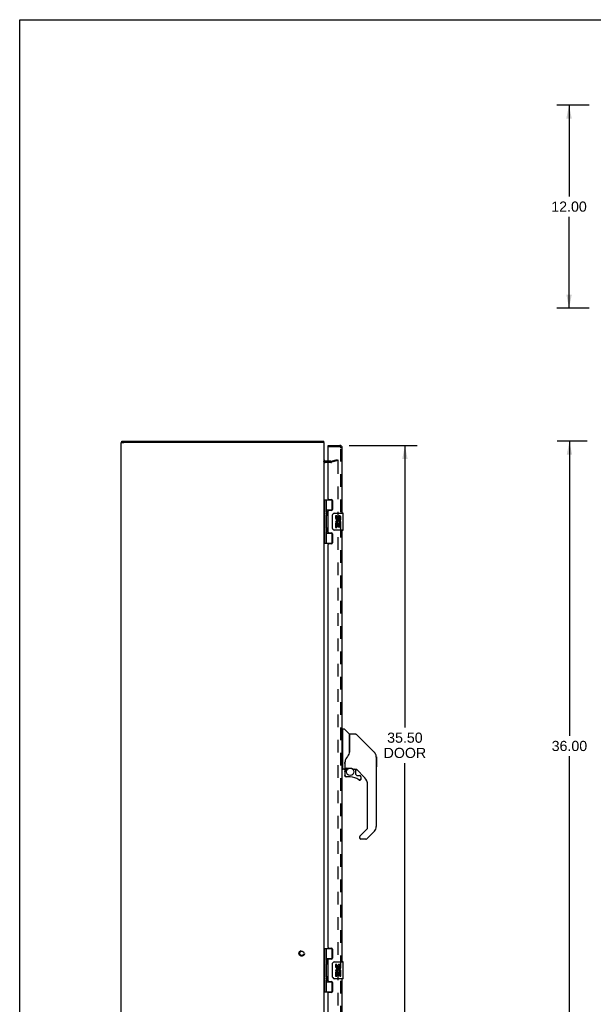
# Model space of a CAD drawing. Header units: inches. Extents: x 0 to 136, y 0 to 88.
# Tile 4 of 14: x 0 to 34, y 30 to 88. Entities that reach past the tile are written whole.
import ezdxf

# ---------------------------------------------------------------- set-up
doc = ezdxf.new("R2010")
doc.units = ezdxf.units.IN
doc.header["$LTSCALE"] = 7.48
doc.header["$MEASUREMENT"] = 0
doc.linetypes.add('HIDDEN', pattern=[0.2, 0.1, -0.1])
doc.layers.get('0').update_dxf_attribs({"linetype": 'CONTINUOUS'})
for name, color, linetype in [('DEFAULT_2', 8, 'HIDDEN'), ('DIMENSIONS', 7, 'CONTINUOUS'), ('DOOR_ASSEMBLY', 7, 'CONTINUOUS')]:
    doc.layers.add(name, color=color, linetype=linetype)
doc.styles.get("Standard").update_dxf_attribs({"font": 'arial.ttf'})
doc.dimstyles.new('DIMSTYLE_1', dxfattribs={"dimtxt": 0.6, "dimasz": 0.8, "dimexe": 0.09, "dimexo": 0.07, "dimgap": 0.0375, "dimtad": 0, "dimtih": 1, "dimtoh": 1, "dimzin": 4, "dimdsep": 46, "dimtxsty": 'Standard', "dimblk": '_FILLED', "dimblk1": '_FILLED', "dimblk2": '_FILLED', "dimcen": 0.09, "dimadec": 3, "dimazin": 1, "dimtfac": 1, "dimtdec": 3, "dimtofl": 0, "dimtmove": 0, "dimatfit": 3, "dimldrblk": '_FILLED', "dimfxl": 0, "dimtolj": 1, "dimtzin": 4, "dimarcsym": 0})

# ---------------------------------------------------------------- blocks, each defined once
blk = doc.blocks.new('_FILLED')
at = {"color": 0, "linetype": 'ByBlock'}
blk.add_solid([(0, 0), (-1, 0.2), (-1, -0.2)], dxfattribs=at)
blk = doc.blocks.new('*D4')
at = {"layer": 'DIMENSIONS', "color": 2, "linetype": 'Continuous'}
for p, q in [((33.675, 82.959), (31.761, 82.959)), ((32.481, 82.959), (32.481, 77.559)), ((32.481, 70.959), (32.481, 76.359)), ((33.675, 70.959), (31.761, 70.959))]:
    blk.add_line(p, q, dxfattribs=at)
at = {"layer": 'DIMENSIONS', "color": 2, "linetype": 'Continuous', "xscale": 0.8, "yscale": 0.8, "zscale": 0.8}
for p, rotation in [((32.481, 82.959), 90), ((32.481, 70.959), 270)]:
    blk.add_blockref('_FILLED', p, dxfattribs=dict(at, rotation=rotation))
at = {"layer": 'DIMENSIONS', "color": 2, "linetype": 'Continuous', "insert": (32.481, 77.259), "char_height": 0.6, "width": 2.09665, "attachment_point": 2, "line_spacing_factor": 0.9}
blk.add_mtext('12.00', dxfattribs=at)
blk = doc.blocks.new('*D5')
at = {"layer": 'DIMENSIONS', "color": 2, "linetype": 'Continuous'}
for p, q in [((19.484, 62.849), (23.497, 62.849)), ((22.777, 62.849), (22.777, 46.188)), ((22.777, 27.349), (22.777, 44.088)), ((19.484, 27.349), (23.497, 27.349))]:
    blk.add_line(p, q, dxfattribs=at)
at = {"layer": 'DIMENSIONS', "color": 2, "linetype": 'Continuous', "xscale": 0.8, "yscale": 0.8, "zscale": 0.8}
for p, rotation in [((22.777, 62.849), 90), ((22.777, 27.349), 270)]:
    blk.add_blockref('_FILLED', p, dxfattribs=dict(at, rotation=rotation))
at = {"layer": 'DIMENSIONS', "color": 2, "linetype": 'Continuous', "insert": (22.777, 45.888), "char_height": 0.6, "width": 2.51152, "attachment_point": 2, "line_spacing_factor": 0.9}
blk.add_mtext('35.50\\PDOOR', dxfattribs=at)
blk = doc.blocks.new('*D9')
at = {"layer": 'DIMENSIONS', "color": 2, "linetype": 'Continuous'}
for p, q in [((33.545, 63.099), (31.784, 63.099)), ((32.504, 63.099), (32.504, 45.699)), ((32.504, 27.099), (32.504, 44.499)), ((33.545, 27.099), (31.784, 27.099))]:
    blk.add_line(p, q, dxfattribs=at)
at = {"layer": 'DIMENSIONS', "color": 2, "linetype": 'Continuous', "xscale": 0.8, "yscale": 0.8, "zscale": 0.8}
for p, rotation in [((32.504, 63.099), 90), ((32.504, 27.099), 270)]:
    blk.add_blockref('_FILLED', p, dxfattribs=dict(at, rotation=rotation))
at = {"layer": 'DIMENSIONS', "color": 2, "linetype": 'Continuous', "insert": (32.504, 45.399), "char_height": 0.6, "width": 2.09665, "attachment_point": 2, "line_spacing_factor": 0.9}
blk.add_mtext('36.00', dxfattribs=at)

msp = doc.modelspace()

# ---------------------------------------------------------------- linework, layer by layer
at = {"color": 7, "linetype": 'Continuous'}
for p, q in [((0, 0), (0, 88)), ((0, 88), (136, 88)), ((6.002, 63.024), (6.157, 63.024)), ((6.032, 63.024), (6.032, 63.099)), ((18.002, 63.024), (17.857, 63.024)), ((17.982, 63.024), (17.982, 63.099))]:
    msp.add_line(p, q, dxfattribs=at)
at = {"color": 3, "linetype": 'Continuous'}
for p, q in [((6.002, 27.174), (6.002, 63.024)), ((6.032, 63.099), (17.982, 63.099)), ((17.847, 63.024), (6.157, 63.024)), ((18.002, 27.174), (18.002, 63.024)), ((18.244, 61.924), (18.072, 61.924))]:
    msp.add_line(p, q, dxfattribs=at)
msp.add_arc((18.072, 61.994), 0.07, 180, 270, dxfattribs=at)
at = {"layer": 'DEFAULT_2', "color": 8, "linetype": 'HIDDEN'}
for p, q in [((18.4, 61.849), (18.072, 61.849)), ((18.4, 61.924), (18.244, 61.924)), ((18.41, 61.925), (18.795, 62.028)), ((18.814, 61.956), (18.43, 61.853)), ((18.795, 62.028), (18.814, 61.956)), ((18.814, 61.923), (18.814, 28.274))]:
    msp.add_line(p, q, dxfattribs=at)
for points in [[(18.795, 61.943), (18.794, 61.943), (18.792, 61.943), (18.79, 61.943)], [(18.8, 61.943), (18.798, 61.943), (18.796, 61.943), (18.795, 61.943)], [(18.8, 61.943), (18.802, 61.942), (18.803, 61.941), (18.805, 61.94), (18.807, 61.939), (18.808, 61.938), (18.809, 61.936), (18.811, 61.935), (18.812, 61.933), (18.813, 61.931), (18.813, 61.929), (18.814, 61.927), (18.814, 61.925), (18.814, 61.923)]]:
    msp.add_lwpolyline(points, dxfattribs=at)
for radius in [0.164, 0.124]:
    msp.add_circle((16.677, 32.849), radius, dxfattribs=at)
for centre, radius, start, end in [((18.072, 61.994), 0.145, 222.98581, 270), ((18.4, 61.964), 0.04, 270, 285), ((18.4, 61.964), 0.115, 270, 285)]:
    msp.add_arc(centre, radius, start, end, dxfattribs=at)
at = {"layer": 'DOOR_ASSEMBLY', "color": 7, "linetype": 'Continuous'}
for p, q in [((18.244, 62.774), (18.244, 62.849)), ((18.259, 62.774), (18.244, 62.774)), ((18.002, 59.628), (18.486, 59.628)), ((18.041, 57.069), (18.041, 59.628)), ((18.139, 58.932), (18.139, 59.628)), ((18.454, 59.628), (18.454, 59.038)), ((18.139, 59.038), (18.486, 59.038)), ((18.139, 57.947), (18.139, 58.75)), ((18.154, 58.749), (18.153, 58.746)), ((18.154, 58.931), (18.156, 58.928)), ((18.155, 58.752), (18.154, 58.749)), ((18.158, 58.76), (18.155, 58.752)), ((18.156, 58.928), (18.162, 58.912)), ((18.156, 58.912), (18.156, 58.911)), ((18.156, 58.77), (18.156, 58.911)), ((18.156, 58.77), (18.156, 58.77)), ((18.163, 58.772), (18.158, 58.76)), ((18.162, 58.912), (18.164, 58.907)), ((18.165, 58.777), (18.163, 58.772)), ((18.164, 58.907), (18.166, 58.903)), ((18.167, 58.781), (18.165, 58.777)), ((18.168, 58.785), (18.167, 58.781)), ((18.428, 59.029), (18.428, 59.006)), ((18.428, 59.029), (18.48, 59.029)), ((18.505, 57.949), (18.505, 58.749)), ((18.604, 58.849), (19.114, 58.849)), ((19.129, 57.864), (19.129, 58.834)), ((18.68, 58.695), (18.68, 58.558)), ((18.743, 58.695), (18.68, 58.695)), ((18.68, 58.233), (18.68, 58.003)), ((18.698, 58.233), (18.68, 58.233)), ((18.732, 58.233), (18.76, 58.253)), ((18.732, 58.233), (18.992, 58.233)), ((18.743, 58.558), (18.743, 58.695)), ((18.743, 58.003), (18.743, 58.171)), ((18.743, 58.171), (18.808, 58.171)), ((18.808, 58.621), (18.808, 58.552)), ((18.808, 58.171), (18.808, 58.034)), ((18.868, 58.558), (18.868, 58.6)), ((18.868, 58.034), (18.868, 58.171)), ((18.868, 58.171), (18.931, 58.171)), ((18.924, 58.269), (18.981, 58.244)), ((18.931, 58.464), (18.931, 58.6)), ((18.931, 58.464), (18.992, 58.464)), ((18.931, 58.003), (18.931, 58.171)), ((18.992, 58.464), (18.992, 58.621)), ((18.992, 58.28), (18.992, 58.333)), ((18.992, 58.003), (18.992, 58.233)), ((18.139, 57.069), (18.139, 57.766)), ((18.139, 57.66), (18.486, 57.66)), ((18.154, 57.764), (18.153, 57.762)), ((18.154, 57.947), (18.156, 57.943)), ((18.155, 57.768), (18.154, 57.764)), ((18.158, 57.776), (18.155, 57.768)), ((18.156, 57.943), (18.162, 57.927)), ((18.156, 57.928), (18.156, 57.927)), ((18.156, 57.786), (18.156, 57.927)), ((18.156, 57.786), (18.156, 57.786)), ((18.163, 57.788), (18.158, 57.776)), ((18.162, 57.927), (18.164, 57.923)), ((18.165, 57.792), (18.163, 57.788)), ((18.164, 57.923), (18.166, 57.919)), ((18.167, 57.797), (18.165, 57.792)), ((18.168, 57.801), (18.167, 57.797)), ((18.428, 57.691), (18.428, 57.669)), ((18.48, 57.669), (18.428, 57.669)), ((18.454, 57.66), (18.454, 57.069)), ((19.114, 57.849), (18.604, 57.849)), ((18.68, 58.003), (18.743, 58.003)), ((18.808, 58.034), (18.868, 58.034)), ((18.931, 58.003), (18.992, 58.003)), ((18.002, 57.069), (18.486, 57.069)), ((19.109, 46.044), (19.069, 46.044)), ((19.109, 43.729), (19.109, 46.095)), ((19.117, 46.103), (19.171, 46.103)), ((19.494, 45.796), (19.199, 46.091)), ((19.503, 45.776), (19.503, 44.724)), ((19.51, 44.736), (19.51, 45.78)), ((19.872, 45.788), (19.518, 45.788)), ((19.927, 45.765), (20.97, 44.722)), ((19.503, 44.912), (19.504, 44.911)), ((20.665, 45.027), (20.665, 45.027)), ((20.97, 44.721), (20.676, 45.016)), ((21.037, 44.632), (21.037, 44.632)), ((21.085, 44.444), (21.085, 40.341)), ((21.092, 44.447), (21.092, 43.861)), ((19.109, 43.78), (19.069, 43.78)), ((19.188, 43.721), (19.117, 43.721)), ((19.227, 44.165), (19.227, 44.163)), ((19.227, 44.163), (19.227, 43.76)), ((19.234, 44.121), (19.235, 44.122)), ((19.236, 44.192), (19.235, 44.167)), ((19.235, 43.812), (19.235, 44.167)), ((19.255, 43.792), (19.55, 43.792)), ((19.354, 43.792), (19.289, 43.727)), ((19.294, 43.722), (19.292, 43.723)), ((19.297, 43.719), (19.294, 43.722)), ((19.55, 43.792), (19.553, 43.792)), ((19.747, 43.721), (19.823, 43.721)), ((19.861, 43.717), (19.861, 43.434)), ((20.4, 43.225), (19.905, 43.72)), ((19.231, 43.588), (19.231, 43.35)), ((19.233, 43.588), (19.242, 43.588)), ((19.242, 43.35), (19.233, 43.35)), ((19.546, 43.271), (19.31, 43.271)), ((19.864, 43.425), (19.936, 43.354)), ((19.944, 43.35), (20.097, 43.35)), ((20.174, 43.152), (20.165, 43.152)), ((20.176, 43.271), (20.176, 43.152)), ((20.573, 40.255), (20.573, 42.807)), ((20.119, 39.768), (20.55, 40.199)), ((20.101, 39.726), (20.101, 39.666)), ((20.115, 39.764), (20.114, 39.763)), ((20.462, 39.587), (20.18, 39.587)), ((20.97, 40.062), (20.518, 39.61)), ((18.002, 33.128), (18.486, 33.128)), ((18.041, 30.569), (18.041, 33.128)), ((18.139, 32.432), (18.139, 33.128)), ((18.454, 33.128), (18.454, 32.538)), ((18.139, 32.538), (18.486, 32.538)), ((18.139, 31.447), (18.139, 32.25)), ((18.154, 32.249), (18.153, 32.246)), ((18.154, 32.431), (18.156, 32.428)), ((18.155, 32.252), (18.154, 32.249)), ((18.158, 32.26), (18.155, 32.252)), ((18.156, 32.428), (18.162, 32.412)), ((18.156, 32.412), (18.156, 32.411)), ((18.156, 32.411), (18.156, 32.27)), ((18.156, 32.27), (18.156, 32.27)), ((18.163, 32.272), (18.158, 32.26)), ((18.162, 32.412), (18.164, 32.407)), ((18.165, 32.277), (18.163, 32.272)), ((18.164, 32.407), (18.166, 32.403)), ((18.167, 32.281), (18.165, 32.277)), ((18.168, 32.285), (18.167, 32.281)), ((18.428, 32.529), (18.48, 32.529)), ((18.428, 32.529), (18.428, 32.506)), ((18.505, 31.449), (18.505, 32.249)), ((18.604, 32.349), (19.114, 32.349)), ((18.743, 32.195), (18.68, 32.195)), ((18.68, 32.195), (18.68, 32.058)), ((18.743, 32.058), (18.743, 32.195)), ((18.808, 32.121), (18.808, 32.052)), ((18.868, 32.058), (18.868, 32.1)), ((18.931, 31.964), (18.931, 32.1)), ((18.992, 31.964), (18.992, 32.121)), ((19.129, 31.364), (19.129, 32.334)), ((18.154, 31.447), (18.156, 31.443)), ((18.156, 31.443), (18.162, 31.427)), ((18.156, 31.428), (18.156, 31.427)), ((18.156, 31.427), (18.156, 31.286)), ((18.162, 31.427), (18.164, 31.423)), ((18.164, 31.423), (18.166, 31.419)), ((18.698, 31.733), (18.68, 31.733)), ((18.68, 31.733), (18.68, 31.503)), ((18.68, 31.503), (18.743, 31.503)), ((18.732, 31.733), (18.76, 31.753)), ((18.732, 31.733), (18.992, 31.733)), ((18.743, 31.671), (18.808, 31.671)), ((18.743, 31.503), (18.743, 31.671)), ((18.808, 31.671), (18.808, 31.534)), ((18.808, 31.534), (18.868, 31.534)), ((18.868, 31.671), (18.931, 31.671)), ((18.868, 31.534), (18.868, 31.671)), ((18.924, 31.769), (18.981, 31.744)), ((18.931, 31.964), (18.992, 31.964)), ((18.931, 31.503), (18.931, 31.671)), ((18.931, 31.503), (18.992, 31.503)), ((18.992, 31.78), (18.992, 31.833)), ((18.992, 31.503), (18.992, 31.733)), ((18.139, 30.569), (18.139, 31.266)), ((18.139, 31.16), (18.486, 31.16)), ((18.154, 31.264), (18.153, 31.262)), ((18.155, 31.268), (18.154, 31.264)), ((18.158, 31.276), (18.155, 31.268)), ((18.156, 31.286), (18.156, 31.286)), ((18.161, 31.284), (18.158, 31.276)), ((18.164, 31.29), (18.161, 31.284)), ((18.166, 31.294), (18.164, 31.29)), ((18.167, 31.299), (18.166, 31.294)), ((18.428, 31.191), (18.428, 31.169)), ((18.48, 31.169), (18.428, 31.169)), ((18.454, 31.16), (18.454, 30.569)), ((19.114, 31.349), (18.604, 31.349)), ((18.002, 30.569), (18.486, 30.569))]:
    msp.add_line(p, q, dxfattribs=at)
at = {"layer": 'DOOR_ASSEMBLY', "color": 3, "linetype": 'Continuous'}
for p, q in [((18.244, 62.849), (18.924, 62.849)), ((18.244, 59.69), (18.244, 62.759)), ((19.069, 58.849), (19.069, 62.704)), ((18.275, 59.659), (18.432, 59.659)), ((18.494, 59.597), (18.494, 59.068)), ((18.244, 57.722), (18.244, 58.975)), ((18.432, 59.006), (18.275, 59.006)), ((18.275, 57.691), (18.432, 57.691)), ((18.494, 57.629), (18.494, 57.1)), ((19.069, 32.349), (19.069, 57.849)), ((18.244, 33.19), (18.244, 57.007)), ((18.432, 57.038), (18.275, 57.038)), ((18.275, 33.159), (18.432, 33.159)), ((18.494, 33.097), (18.494, 32.568)), ((18.244, 31.222), (18.244, 32.475)), ((18.432, 32.506), (18.275, 32.506)), ((18.275, 31.191), (18.432, 31.191)), ((18.494, 31.129), (18.494, 30.6)), ((19.069, 27.494), (19.069, 31.349)), ((18.244, 27.439), (18.244, 30.507)), ((18.432, 30.538), (18.275, 30.538))]:
    msp.add_line(p, q, dxfattribs=at)
at = {"layer": 'DOOR_ASSEMBLY', "color": 8, "linetype": 'HIDDEN'}
for p, q in [((18.924, 62.774), (18.259, 62.774)), ((18.994, 27.494), (18.994, 62.704))]:
    msp.add_line(p, q, dxfattribs=at)
at = {"layer": 'DOOR_ASSEMBLY', "color": 7, "linetype": 'Continuous'}
for points in [[(18.139, 58.987), (18.139, 58.986), (18.139, 58.985), (18.139, 58.984), (18.139, 58.983), (18.14, 58.982), (18.14, 58.981), (18.14, 58.98), (18.14, 58.979), (18.14, 58.978), (18.14, 58.977), (18.14, 58.976), (18.141, 58.974), (18.141, 58.973), (18.141, 58.972), (18.141, 58.971), (18.141, 58.97), (18.142, 58.968), (18.142, 58.967), (18.142, 58.966), (18.143, 58.965), (18.143, 58.963), (18.143, 58.962), (18.144, 58.961), (18.144, 58.959), (18.145, 58.958), (18.145, 58.956), (18.146, 58.955), (18.146, 58.953), (18.147, 58.952), (18.147, 58.95), (18.148, 58.949)], [(18.153, 58.936), (18.153, 58.935), (18.154, 58.931)], [(18.166, 58.903), (18.167, 58.899), (18.168, 58.897), (18.169, 58.895), (18.17, 58.893), (18.17, 58.891), (18.171, 58.889), (18.172, 58.887), (18.172, 58.885), (18.173, 58.883), (18.174, 58.881), (18.174, 58.879), (18.175, 58.878), (18.175, 58.876), (18.176, 58.874), (18.176, 58.873), (18.177, 58.871), (18.177, 58.869), (18.177, 58.868), (18.178, 58.866), (18.178, 58.865), (18.178, 58.863), (18.179, 58.862), (18.179, 58.86), (18.179, 58.859), (18.18, 58.858), (18.18, 58.856), (18.18, 58.855), (18.18, 58.854), (18.18, 58.852), (18.18, 58.851), (18.18, 58.85), (18.181, 58.848), (18.181, 58.847), (18.181, 58.846), (18.181, 58.845), (18.181, 58.843), (18.181, 58.842), (18.181, 58.841), (18.181, 58.84), (18.181, 58.838), (18.181, 58.837), (18.181, 58.836), (18.181, 58.835), (18.181, 58.833), (18.18, 58.832), (18.18, 58.831), (18.18, 58.83), (18.18, 58.828), (18.18, 58.827), (18.18, 58.826), (18.18, 58.824), (18.179, 58.823), (18.179, 58.821), (18.179, 58.82), (18.178, 58.819), (18.178, 58.817), (18.178, 58.816), (18.177, 58.814), (18.177, 58.813), (18.177, 58.811), (18.176, 58.809), (18.176, 58.808), (18.175, 58.806), (18.175, 58.804), (18.174, 58.802), (18.174, 58.801), (18.173, 58.799), (18.172, 58.797), (18.172, 58.795), (18.171, 58.793), (18.17, 58.791), (18.17, 58.789), (18.169, 58.787), (18.168, 58.785)], [(18.505, 58.749), (18.505, 58.755), (18.505, 58.761), (18.506, 58.767), (18.508, 58.773), (18.509, 58.779), (18.511, 58.785)], [(18.148, 58.733), (18.147, 58.732), (18.147, 58.73), (18.146, 58.729), (18.146, 58.727), (18.145, 58.726), (18.145, 58.724), (18.144, 58.723), (18.144, 58.721), (18.143, 58.72), (18.143, 58.719), (18.143, 58.717), (18.142, 58.716), (18.142, 58.715), (18.142, 58.713), (18.141, 58.712), (18.141, 58.711), (18.141, 58.71), (18.141, 58.709), (18.141, 58.707), (18.14, 58.706), (18.14, 58.705), (18.14, 58.704), (18.14, 58.703), (18.14, 58.702), (18.14, 58.701), (18.14, 58.7), (18.139, 58.699), (18.139, 58.698), (18.139, 58.697), (18.139, 58.696), (18.139, 58.695)], [(18.139, 58.002), (18.139, 58.001), (18.139, 58), (18.139, 58), (18.139, 57.999), (18.14, 57.998), (18.14, 57.997), (18.14, 57.996), (18.14, 57.995), (18.14, 57.993), (18.14, 57.992), (18.14, 57.991), (18.141, 57.99), (18.141, 57.989), (18.141, 57.988), (18.141, 57.987), (18.141, 57.985), (18.142, 57.984), (18.142, 57.983), (18.142, 57.982), (18.143, 57.98), (18.143, 57.979), (18.143, 57.978), (18.144, 57.976), (18.144, 57.975), (18.145, 57.974), (18.145, 57.972), (18.146, 57.971), (18.146, 57.969), (18.147, 57.968), (18.147, 57.966), (18.148, 57.965)], [(18.148, 57.749), (18.147, 57.747), (18.147, 57.746), (18.146, 57.744), (18.146, 57.743), (18.145, 57.741), (18.145, 57.74), (18.144, 57.738), (18.144, 57.737), (18.143, 57.736), (18.143, 57.734), (18.143, 57.733), (18.142, 57.732), (18.142, 57.73), (18.142, 57.729), (18.141, 57.728), (18.141, 57.727), (18.141, 57.726), (18.141, 57.724), (18.141, 57.723), (18.14, 57.722), (18.14, 57.721), (18.14, 57.72), (18.14, 57.719), (18.14, 57.718), (18.14, 57.717), (18.14, 57.716), (18.139, 57.715), (18.139, 57.714), (18.139, 57.713), (18.139, 57.712), (18.139, 57.711)], [(18.153, 57.952), (18.153, 57.951), (18.154, 57.947)], [(18.166, 57.919), (18.167, 57.915), (18.168, 57.913), (18.169, 57.911), (18.17, 57.909), (18.17, 57.907), (18.171, 57.905), (18.172, 57.903), (18.172, 57.901), (18.173, 57.899), (18.174, 57.897), (18.174, 57.895), (18.175, 57.893), (18.175, 57.892), (18.176, 57.89), (18.176, 57.888), (18.177, 57.887), (18.177, 57.885), (18.177, 57.884), (18.178, 57.882), (18.178, 57.881), (18.178, 57.879), (18.179, 57.878), (18.179, 57.876), (18.179, 57.875), (18.18, 57.873), (18.18, 57.872), (18.18, 57.871), (18.18, 57.869), (18.18, 57.868), (18.18, 57.867), (18.18, 57.866), (18.181, 57.864), (18.181, 57.863), (18.181, 57.862), (18.181, 57.86), (18.181, 57.859), (18.181, 57.858), (18.181, 57.857), (18.181, 57.855), (18.181, 57.854), (18.181, 57.853), (18.181, 57.852), (18.181, 57.85), (18.181, 57.849), (18.18, 57.848), (18.18, 57.847), (18.18, 57.845), (18.18, 57.844), (18.18, 57.843), (18.18, 57.841), (18.18, 57.84), (18.179, 57.839), (18.179, 57.837), (18.179, 57.836), (18.178, 57.834), (18.178, 57.833), (18.178, 57.831), (18.177, 57.83), (18.177, 57.828), (18.177, 57.827), (18.176, 57.825), (18.176, 57.823), (18.175, 57.822), (18.175, 57.82), (18.174, 57.818), (18.174, 57.816), (18.173, 57.815), (18.172, 57.813), (18.172, 57.811), (18.171, 57.809), (18.17, 57.807), (18.17, 57.805), (18.169, 57.803), (18.168, 57.801)], [(18.511, 57.913), (18.509, 57.918), (18.508, 57.924), (18.506, 57.93), (18.505, 57.936), (18.505, 57.943), (18.505, 57.949)], [(19.927, 45.765), (19.92, 45.771), (19.911, 45.777), (19.902, 45.782), (19.892, 45.785), (19.882, 45.787), (19.872, 45.788)], [(19.504, 44.911), (19.507, 44.91), (19.509, 44.909), (19.51, 44.907), (19.51, 44.906), (19.51, 44.905)], [(19.288, 44.338), (19.277, 44.321), (19.262, 44.293), (19.25, 44.261), (19.241, 44.226), (19.236, 44.192)], [(19.51, 44.744), (19.489, 44.687), (19.459, 44.618), (19.422, 44.548), (19.38, 44.476), (19.333, 44.403), (19.288, 44.338)], [(21.078, 44.521), (21.07, 44.551), (21.057, 44.591), (21.039, 44.629), (21.017, 44.665), (20.991, 44.698), (20.97, 44.721)], [(19.227, 44.169), (19.227, 44.168), (19.227, 44.165)], [(19.227, 44.071), (19.227, 44.078), (19.227, 44.084), (19.228, 44.091), (19.229, 44.097), (19.23, 44.104), (19.231, 44.11)], [(19.231, 44.11), (19.232, 44.114), (19.233, 44.117), (19.234, 44.121)], [(19.233, 43.588), (19.234, 43.603), (19.236, 43.618), (19.239, 43.633), (19.243, 43.648), (19.248, 43.662), (19.254, 43.676), (19.262, 43.689), (19.27, 43.702), (19.28, 43.714), (19.29, 43.725)], [(19.297, 43.719), (19.287, 43.708), (19.278, 43.697), (19.27, 43.685), (19.262, 43.672), (19.256, 43.659), (19.251, 43.645), (19.247, 43.631), (19.244, 43.617), (19.243, 43.602), (19.242, 43.588)], [(19.292, 43.723), (19.291, 43.724), (19.291, 43.725), (19.29, 43.725), (19.29, 43.725)], [(19.553, 43.792), (19.567, 43.792), (19.58, 43.79), (19.593, 43.789), (19.606, 43.786), (19.618, 43.783), (19.629, 43.78), (19.64, 43.776), (19.65, 43.772), (19.659, 43.768), (19.667, 43.764), (19.675, 43.76), (19.683, 43.756), (19.689, 43.752), (19.696, 43.748), (19.701, 43.745), (19.706, 43.741), (19.711, 43.738), (19.719, 43.733)], [(19.719, 43.733), (19.723, 43.731), (19.726, 43.729), (19.729, 43.727), (19.732, 43.725), (19.734, 43.724)], [(19.734, 43.724), (19.737, 43.723), (19.741, 43.722), (19.745, 43.721)], [(19.31, 43.274), (19.301, 43.274), (19.293, 43.276), (19.284, 43.278), (19.276, 43.281), (19.269, 43.285), (19.262, 43.29), (19.256, 43.296), (19.25, 43.302), (19.245, 43.309), (19.241, 43.317), (19.237, 43.325), (19.235, 43.333), (19.234, 43.342), (19.233, 43.35)], [(19.242, 43.35), (19.243, 43.343), (19.244, 43.335), (19.246, 43.328), (19.249, 43.321), (19.253, 43.314), (19.257, 43.308), (19.262, 43.302), (19.268, 43.297), (19.274, 43.293), (19.28, 43.289), (19.287, 43.286), (19.295, 43.284), (19.302, 43.283), (19.31, 43.283)], [(19.31, 43.274), (19.31, 43.274), (19.31, 43.274), (19.31, 43.275), (19.31, 43.276), (19.31, 43.278), (19.31, 43.279), (19.31, 43.283)], [(20.097, 43.075), (20.088, 43.076), (20.08, 43.077), (20.071, 43.08), (20.063, 43.083), (20.055, 43.088), (20.048, 43.093)], [(20.054, 43.1), (20.06, 43.095), (20.067, 43.091), (20.074, 43.088), (20.081, 43.086), (20.089, 43.085), (20.097, 43.084), (20.104, 43.085), (20.112, 43.086), (20.119, 43.088), (20.126, 43.091), (20.133, 43.094), (20.139, 43.099), (20.145, 43.104), (20.15, 43.109), (20.154, 43.116), (20.158, 43.122), (20.161, 43.129), (20.163, 43.137), (20.165, 43.144), (20.165, 43.152)], [(20.174, 43.152), (20.173, 43.144), (20.172, 43.135), (20.17, 43.127), (20.166, 43.119), (20.162, 43.111), (20.157, 43.104), (20.151, 43.098), (20.145, 43.092), (20.138, 43.087), (20.13, 43.083), (20.122, 43.08), (20.114, 43.077), (20.106, 43.076), (20.097, 43.075)], [(20.119, 39.768), (20.118, 39.767), (20.117, 39.766), (20.116, 39.765), (20.116, 39.765), (20.115, 39.764)], [(18.139, 32.487), (18.139, 32.486), (18.139, 32.485), (18.139, 32.484), (18.139, 32.483), (18.14, 32.482), (18.14, 32.481), (18.14, 32.48), (18.14, 32.479), (18.14, 32.478), (18.14, 32.477), (18.14, 32.476), (18.141, 32.474), (18.141, 32.473), (18.141, 32.472), (18.141, 32.471), (18.141, 32.47), (18.142, 32.468), (18.142, 32.467), (18.142, 32.466), (18.143, 32.465), (18.143, 32.463), (18.143, 32.462), (18.144, 32.461), (18.144, 32.459), (18.145, 32.458), (18.145, 32.456), (18.146, 32.455), (18.146, 32.453), (18.147, 32.452), (18.147, 32.45), (18.148, 32.449)], [(18.148, 32.233), (18.147, 32.232), (18.147, 32.23), (18.146, 32.229), (18.146, 32.227), (18.145, 32.226), (18.145, 32.224), (18.144, 32.223), (18.144, 32.221), (18.143, 32.22), (18.143, 32.219), (18.143, 32.217), (18.142, 32.216), (18.142, 32.215), (18.142, 32.213), (18.141, 32.212), (18.141, 32.211), (18.141, 32.21), (18.141, 32.209), (18.141, 32.207), (18.14, 32.206), (18.14, 32.205), (18.14, 32.204), (18.14, 32.203), (18.14, 32.202), (18.14, 32.201), (18.14, 32.2), (18.139, 32.199), (18.139, 32.198), (18.139, 32.197), (18.139, 32.196), (18.139, 32.195)], [(18.153, 32.436), (18.153, 32.435), (18.154, 32.431)], [(18.166, 32.403), (18.167, 32.399), (18.168, 32.397), (18.169, 32.395), (18.17, 32.393), (18.17, 32.391), (18.171, 32.389), (18.172, 32.387), (18.172, 32.385), (18.173, 32.383), (18.174, 32.381), (18.174, 32.379), (18.175, 32.378), (18.175, 32.376), (18.176, 32.374), (18.176, 32.373), (18.177, 32.371), (18.177, 32.369), (18.177, 32.368), (18.178, 32.366), (18.178, 32.365), (18.178, 32.363), (18.179, 32.362), (18.179, 32.36), (18.179, 32.359), (18.18, 32.358), (18.18, 32.356), (18.18, 32.355), (18.18, 32.354), (18.18, 32.352), (18.18, 32.351), (18.18, 32.35), (18.181, 32.348), (18.181, 32.347), (18.181, 32.346), (18.181, 32.345), (18.181, 32.343), (18.181, 32.342), (18.181, 32.341), (18.181, 32.34), (18.181, 32.338), (18.181, 32.337), (18.181, 32.336), (18.181, 32.335), (18.181, 32.333), (18.18, 32.332), (18.18, 32.331), (18.18, 32.33), (18.18, 32.328), (18.18, 32.327), (18.18, 32.326), (18.18, 32.324), (18.179, 32.323), (18.179, 32.321), (18.179, 32.32), (18.178, 32.319), (18.178, 32.317), (18.178, 32.316), (18.177, 32.314), (18.177, 32.313), (18.177, 32.311), (18.176, 32.309), (18.176, 32.308), (18.175, 32.306), (18.175, 32.304), (18.174, 32.302), (18.174, 32.301), (18.173, 32.299), (18.172, 32.297), (18.172, 32.295), (18.171, 32.293), (18.17, 32.291), (18.17, 32.289), (18.169, 32.287), (18.168, 32.285)], [(18.505, 32.249), (18.505, 32.255), (18.505, 32.261), (18.506, 32.267), (18.508, 32.273), (18.509, 32.279), (18.511, 32.285)], [(18.139, 31.502), (18.139, 31.501), (18.139, 31.5), (18.139, 31.5), (18.139, 31.499), (18.14, 31.498), (18.14, 31.497), (18.14, 31.496), (18.14, 31.495), (18.14, 31.493), (18.14, 31.492), (18.14, 31.491), (18.141, 31.49), (18.141, 31.489), (18.141, 31.488), (18.141, 31.487), (18.141, 31.485), (18.142, 31.484), (18.142, 31.483), (18.142, 31.482), (18.143, 31.48), (18.143, 31.479), (18.143, 31.478), (18.144, 31.476), (18.144, 31.475), (18.145, 31.474), (18.145, 31.472), (18.146, 31.471), (18.146, 31.469), (18.147, 31.468), (18.147, 31.466), (18.148, 31.465)], [(18.153, 31.452), (18.153, 31.451), (18.154, 31.447)], [(18.166, 31.419), (18.167, 31.415), (18.168, 31.413), (18.169, 31.411), (18.17, 31.409), (18.17, 31.407), (18.171, 31.405), (18.172, 31.403), (18.172, 31.401), (18.173, 31.399), (18.174, 31.397), (18.174, 31.395), (18.175, 31.393), (18.175, 31.392), (18.176, 31.39), (18.176, 31.388), (18.177, 31.387), (18.177, 31.385), (18.177, 31.384), (18.178, 31.382), (18.178, 31.381), (18.178, 31.379), (18.179, 31.378), (18.179, 31.376), (18.179, 31.375), (18.18, 31.373), (18.18, 31.372), (18.18, 31.371), (18.18, 31.369), (18.18, 31.368), (18.18, 31.367), (18.18, 31.366), (18.181, 31.364), (18.181, 31.363), (18.181, 31.362), (18.181, 31.36), (18.181, 31.359), (18.181, 31.358), (18.181, 31.357), (18.181, 31.355), (18.181, 31.354), (18.181, 31.353), (18.181, 31.352), (18.181, 31.35), (18.181, 31.349), (18.18, 31.348), (18.18, 31.347), (18.18, 31.345), (18.18, 31.344), (18.18, 31.343), (18.18, 31.341), (18.18, 31.34), (18.179, 31.339), (18.179, 31.337), (18.179, 31.336), (18.178, 31.334), (18.178, 31.333), (18.178, 31.331), (18.177, 31.33), (18.177, 31.328), (18.177, 31.327), (18.176, 31.325), (18.176, 31.323), (18.175, 31.322), (18.175, 31.32), (18.174, 31.318), (18.174, 31.316), (18.173, 31.315), (18.172, 31.313), (18.172, 31.311), (18.171, 31.309), (18.17, 31.307), (18.17, 31.305), (18.169, 31.303), (18.168, 31.301), (18.167, 31.299)], [(18.511, 31.413), (18.509, 31.418), (18.508, 31.424), (18.506, 31.43), (18.505, 31.436), (18.505, 31.443), (18.505, 31.449)], [(18.148, 31.249), (18.147, 31.247), (18.147, 31.246), (18.146, 31.244), (18.146, 31.243), (18.145, 31.241), (18.145, 31.24), (18.144, 31.238), (18.144, 31.237), (18.143, 31.236), (18.143, 31.234), (18.143, 31.233), (18.142, 31.232), (18.142, 31.23), (18.142, 31.229), (18.141, 31.228), (18.141, 31.227), (18.141, 31.226), (18.141, 31.224), (18.141, 31.223), (18.14, 31.222), (18.14, 31.221), (18.14, 31.22), (18.14, 31.219), (18.14, 31.218), (18.14, 31.217), (18.14, 31.216), (18.139, 31.215), (18.139, 31.214), (18.139, 31.213), (18.139, 31.212), (18.139, 31.211)]]:
    msp.add_lwpolyline(points, dxfattribs=at)
msp.add_circle((19.546, 43.567), 0.217, dxfattribs=at)
at = {"layer": 'DOOR_ASSEMBLY', "color": 3, "linetype": 'Continuous'}
for centre, radius, start, end in [((18.924, 62.704), 0.145, 0, 90), ((18.259, 62.759), 0.015, 90, 180), ((18.275, 59.69), 0.031, 180, 270), ((18.432, 59.597), 0.062, 0, 90), ((18.275, 58.975), 0.031, 90, 180), ((18.432, 59.068), 0.062, 270, 360), ((18.275, 57.722), 0.031, 180, 270), ((18.432, 57.629), 0.062, 0, 90), ((18.275, 57.007), 0.031, 90, 180), ((18.432, 57.1), 0.062, 270, 360), ((18.275, 33.19), 0.031, 180, 270), ((18.432, 33.097), 0.062, 0, 90), ((18.275, 32.475), 0.031, 90, 180), ((18.432, 32.568), 0.062, 270, 360), ((18.275, 31.222), 0.031, 180, 270), ((18.432, 31.129), 0.062, 0, 90), ((18.275, 30.507), 0.031, 90, 180), ((18.432, 30.6), 0.062, 270, 360)]:
    msp.add_arc(centre, radius, start, end, dxfattribs=at)
at = {"layer": 'DOOR_ASSEMBLY', "color": 8, "linetype": 'HIDDEN'}
msp.add_arc((18.924, 62.704), 0.07, 0, 90, dxfattribs=at)
at = {"layer": 'DOOR_ASSEMBLY', "color": 7, "linetype": 'Continuous'}
for centre, radius, start, end in [((18.066, 58.911), 0.09, 0.67198, 35.46821), ((18.066, 58.771), 0.09, 324.53179, 359.32802), ((18.604, 58.749), 0.1, 90, 158.79459), ((19.114, 58.834), 0.015, 0, 90), ((18.774, 58.558), 0.0943, 180, 360), ((18.834, 58.307), 0.154, 161.41988, 206.19629), ((18.837, 58.307), 0.157, 9.70314, 161.87913), ((18.837, 58.307), 0.157, 205.73705, 207.8532), ((18.774, 58.558), 0.0314, 180, 261.22946), ((18.837, 58.307), 0.0943, 336.59665, 215.11217), ((18.773, 58.563), 0.0362, 263.42855, 341.76278), ((18.9, 58.6), 0.0943, 71.72667, 167.43379), ((18.9, 58.6), 0.0314, 0, 180.04847), ((18.9, 58.6), 0.0943, 12.54017, 71.70103), ((18.837, 58.307), 0.157, 336.59665, 350.29686), ((18.066, 57.927), 0.09, 0.67198, 35.46821), ((18.066, 57.787), 0.09, 324.53179, 359.32802), ((18.604, 57.949), 0.1, 201.20502, 270), ((19.114, 57.864), 0.015, 270, 360), ((19.117, 46.095), 0.00787, 90, 180), ((19.171, 46.063), 0.0394, 45, 90), ((19.473, 45.776), 0.0295, 0, 45), ((19.491, 45.606), 0.0197, 306.99405, 360), ((19.518, 45.78), 0.00787, 90, 180), ((20.692, 44.444), 0.394, 20.94788, 45), ((20.692, 44.444), 0.394, 0, 11.2904), ((21.073, 44.447), 0.0197, 0, 51.78012), ((19.117, 43.729), 0.00787, 180, 270), ((19.188, 43.76), 0.0394, 270, 360), ((19.428, 43.588), 0.197, 135, 180), ((19.255, 43.812), 0.0197, 180, 270), ((19.823, 43.524), 0.197, 50.64978, 90), ((21.073, 43.861), 0.0197, 310.21786, 360), ((19.31, 43.35), 0.0787, 180, 270), ((19.546, 42.484), 0.787, 50.4788, 90), ((19.873, 43.434), 0.0118, 180, 225), ((19.944, 43.362), 0.0118, 225, 270), ((20.097, 43.152), 0.0787, 230.4788, 360), ((20.097, 43.271), 0.0787, 0, 90), ((19.983, 42.807), 0.591, 0, 45), ((20.495, 40.255), 0.0787, 315, 360), ((20.692, 40.341), 0.394, 315, 360), ((20.16, 39.726), 0.0591, 141.13263, 180), ((20.18, 39.666), 0.0787, 180, 270), ((20.462, 39.666), 0.0787, 270, 315), ((18.066, 32.411), 0.09, 0.67198, 35.46821), ((18.066, 32.271), 0.09, 324.53179, 359.32802), ((18.604, 32.249), 0.1, 90, 158.79459), ((18.774, 32.058), 0.0943, 180, 360), ((18.774, 32.058), 0.0314, 180, 261.22946), ((18.773, 32.063), 0.0362, 263.42855, 341.76278), ((18.9, 32.1), 0.0943, 71.72667, 167.43379), ((18.9, 32.1), 0.0314, 0, 180.04847), ((18.9, 32.1), 0.0943, 12.54017, 71.70103), ((19.114, 32.334), 0.015, 0, 90), ((18.066, 31.427), 0.09, 0.67198, 35.46821), ((18.604, 31.449), 0.1, 201.20502, 270), ((18.834, 31.807), 0.154, 161.41988, 206.19629), ((18.837, 31.807), 0.157, 9.70314, 161.87913), ((18.837, 31.807), 0.157, 205.73705, 207.8532), ((18.837, 31.807), 0.0943, 336.59665, 215.11217), ((18.837, 31.807), 0.157, 336.59665, 350.29686), ((18.066, 31.287), 0.09, 324.53179, 359.32802), ((19.114, 31.364), 0.015, 270, 360)]:
    msp.add_arc(centre, radius, start, end, dxfattribs=at)
for centre in [(18.234, 58.841), (18.234, 57.857), (18.234, 32.341), (18.234, 31.357)]:
    msp.add_ellipse(centre, major_axis=(0, 0.188), ratio=0.57735, start_param=1.066602, end_param=2.074991, dxfattribs=at)

# ---------------------------------------------------------------- dimensions: what is measured, and where the dimension line sits
at = {"layer": 'DIMENSIONS', "color": 2, "linetype": 'Continuous'}
for base, p1, p2, picture, middle in [((32.481, 70.959), (33.745, 82.959), (33.745, 70.959), '*D4', (32.507, 76.956)), ((32.504, 27.099), (33.615, 63.099), (33.615, 27.099), '*D9', (32.503, 45.095))]:
    dim = msp.add_linear_dim(base=base, p1=p1, p2=p2, angle=270, dimstyle='DIMSTYLE_1', dxfattribs=at)
    dim.commit()
    dim.dimension.update_dxf_attribs({"geometry": picture, "text_midpoint": middle, "dimtype": 160})
dim = msp.add_linear_dim(base=(22.777, 62.849), p1=(19.414, 27.349), p2=(19.414, 62.849), angle=90, text='<>\\PDOOR', dimstyle='DIMSTYLE_1', dxfattribs=at)
dim.commit()
dim.dimension.update_dxf_attribs({"geometry": '*D5', "text_midpoint": (22.777, 45.138), "dimtype": 160})

doc.saveas('drawing.dxf')
